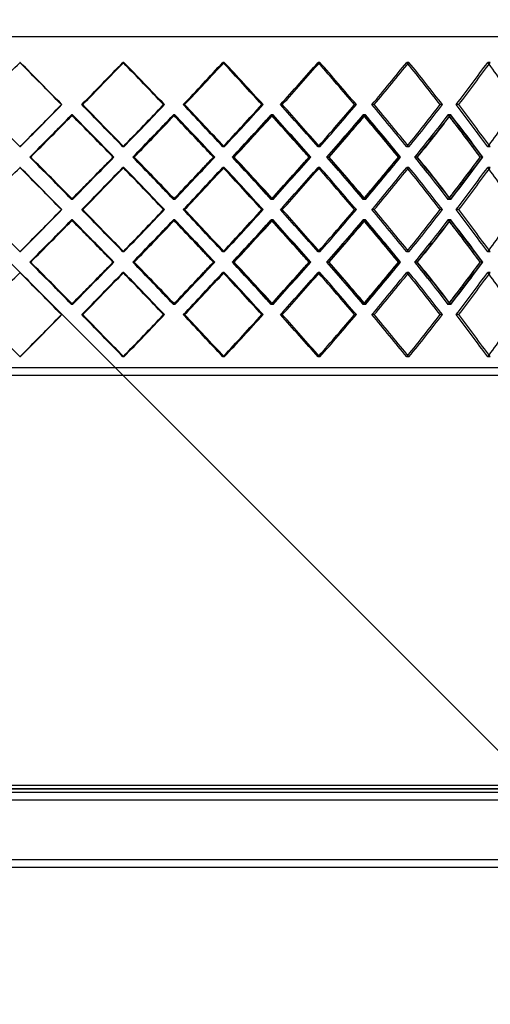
# Model space of a CAD drawing. Header units: millimetres. Extents: x -790 to 790, y -470 to 723.
# Tile 8 of 10: x 70 to 385, y -470 to 189. Entities that reach past the tile are written whole.
import ezdxf

# ---------------------------------------------------------------- set-up
doc = ezdxf.new("R2010")
doc.units = ezdxf.units.MM
doc.layers.add('HIDDEN', color=7, linetype='Continuous')
doc.layers.add('THICK', color=7, linetype='Continuous')

msp = doc.modelspace()

# ---------------------------------------------------------------- linework, layer by layer
at = {"layer": 'HIDDEN'}
for p, q in [((560, -469.62), (-560, 650.38)), ((-560, 178), (560, 178)), ((70.5, 160.64), (70.19, 160.64)), ((70.5, 160.64), (70.19, 160.64)), ((139.89, 160.64), (139.27, 160.64)), ((139.89, 160.64), (139.27, 160.64)), ((207.07, 160.64), (206.15, 160.64)), ((207.07, 160.64), (206.15, 160.64)), ((270.99, 160.64), (269.78, 160.64)), ((270.99, 160.64), (269.78, 160.64)), ((330.63, 160.64), (329.16, 160.64)), ((330.63, 160.64), (329.16, 160.64)), ((385.06, 160.64), (383.35, 160.64)), ((385.06, 160.64), (383.35, 160.64)), ((98.47, 132.37), (98.15, 132.37)), ((112.32, 132.37), (111.7, 132.37)), ((112.32, 132.37), (111.7, 132.37)), ((167.1, 132.37), (166.48, 132.37)), ((180.52, 132.37), (179.59, 132.37)), ((180.52, 132.37), (179.59, 132.37)), ((233.1, 132.37), (232.18, 132.37)), ((245.86, 132.37), (244.66, 132.37)), ((245.86, 132.37), (244.66, 132.37)), ((295.42, 132.37), (294.22, 132.37)), ((307.33, 132.37), (305.86, 132.37)), ((307.33, 132.37), (305.86, 132.37)), ((353.09, 132.37), (351.62, 132.37)), ((363.96, 132.37), (362.24, 132.37)), ((363.96, 132.37), (362.24, 132.37)), ((105.22, 125.51), (104.9, 125.51)), ((105.59, 125.51), (104.96, 125.51)), ((173.64, 125.51), (173.02, 125.51)), ((174, 125.51), (173.08, 125.51)), ((239.33, 125.51), (238.41, 125.51)), ((239.67, 125.51), (238.46, 125.51)), ((301.24, 125.51), (300.04, 125.51)), ((301.56, 125.51), (300.09, 125.51)), ((358.41, 125.51), (356.93, 125.51)), ((358.69, 125.51), (356.98, 125.51)), ((70.5, 104.09), (70.19, 104.09)), ((70.5, 104.09), (70.19, 104.09)), ((139.89, 104.09), (139.27, 104.09)), ((139.89, 104.09), (139.27, 104.09)), ((207.07, 104.09), (206.15, 104.09)), ((207.07, 104.09), (206.15, 104.09)), ((270.99, 104.09), (269.78, 104.09)), ((270.99, 104.09), (269.78, 104.09)), ((330.63, 104.09), (329.16, 104.09)), ((330.63, 104.09), (329.16, 104.09)), ((385.06, 104.09), (383.35, 104.09)), ((385.06, 104.09), (383.35, 104.09)), ((77.3, 97.23), (76.95, 97.23)), ((77.3, 97.23), (76.98, 97.23)), ((133.24, 97.23), (132.62, 97.23)), ((146.52, 97.23), (145.87, 97.23)), ((146.52, 97.23), (145.9, 97.23)), ((200.68, 97.23), (199.76, 97.23)), ((213.43, 97.23), (212.48, 97.23)), ((213.43, 97.23), (212.51, 97.23)), ((264.96, 97.23), (263.75, 97.23)), ((276.97, 97.23), (275.74, 97.23)), ((276.97, 97.23), (275.77, 97.23)), ((325.06, 97.23), (323.59, 97.23)), ((336.15, 97.23), (334.66, 97.23)), ((336.15, 97.23), (334.68, 97.23)), ((380.03, 97.23), (378.32, 97.23)), ((70.5, 90.38), (70.19, 90.38)), ((70.5, 90.38), (70.19, 90.38)), ((139.89, 90.38), (139.27, 90.38)), ((139.89, 90.38), (139.27, 90.38)), ((207.07, 90.38), (206.15, 90.38)), ((207.07, 90.38), (206.15, 90.38)), ((270.99, 90.38), (269.78, 90.38)), ((270.99, 90.38), (269.78, 90.38)), ((330.63, 90.38), (329.16, 90.38)), ((330.63, 90.38), (329.16, 90.38)), ((385.06, 90.38), (383.35, 90.38)), ((385.06, 90.38), (383.35, 90.38)), ((105.22, 68.96), (104.9, 68.96)), ((105.59, 68.96), (104.96, 68.96)), ((173.64, 68.96), (173.02, 68.96)), ((174, 68.96), (173.08, 68.96)), ((239.33, 68.96), (238.41, 68.96)), ((239.67, 68.96), (238.46, 68.96)), ((301.24, 68.96), (300.04, 68.96)), ((301.56, 68.96), (300.09, 68.96)), ((358.41, 68.96), (356.93, 68.96)), ((358.69, 68.96), (356.98, 68.96)), ((98.47, 62.1), (98.15, 62.1)), ((112.32, 62.1), (111.7, 62.1)), ((112.32, 62.1), (111.7, 62.1)), ((167.1, 62.1), (166.48, 62.1)), ((180.52, 62.1), (179.59, 62.1)), ((180.52, 62.1), (179.59, 62.1)), ((233.1, 62.1), (232.18, 62.1)), ((245.86, 62.1), (244.66, 62.1)), ((245.86, 62.1), (244.66, 62.1)), ((295.42, 62.1), (294.22, 62.1)), ((307.33, 62.1), (305.86, 62.1)), ((307.33, 62.1), (305.86, 62.1)), ((353.09, 62.1), (351.62, 62.1)), ((363.96, 62.1), (362.24, 62.1)), ((363.96, 62.1), (362.24, 62.1)), ((105.22, 55.24), (104.9, 55.24)), ((105.59, 55.24), (104.96, 55.24)), ((173.64, 55.24), (173.02, 55.24)), ((174, 55.24), (173.08, 55.24)), ((239.33, 55.24), (238.41, 55.24)), ((239.67, 55.24), (238.46, 55.24)), ((301.24, 55.24), (300.04, 55.24)), ((301.56, 55.24), (300.09, 55.24)), ((358.41, 55.24), (356.93, 55.24)), ((358.69, 55.24), (356.98, 55.24)), ((70.5, 33.82), (70.19, 33.82)), ((70.5, 33.82), (70.19, 33.82)), ((139.89, 33.82), (139.27, 33.82)), ((139.89, 33.82), (139.27, 33.82)), ((207.07, 33.82), (206.15, 33.82)), ((207.07, 33.82), (206.15, 33.82)), ((270.99, 33.82), (269.78, 33.82)), ((270.99, 33.82), (269.78, 33.82)), ((330.63, 33.82), (329.16, 33.82)), ((330.63, 33.82), (329.16, 33.82)), ((385.06, 33.82), (383.35, 33.82)), ((385.06, 33.82), (383.35, 33.82)), ((77.3, 26.97), (76.95, 26.97)), ((77.3, 26.97), (76.98, 26.97)), ((133.24, 26.97), (132.62, 26.97)), ((146.52, 26.97), (145.87, 26.97)), ((146.52, 26.97), (145.9, 26.97)), ((200.68, 26.97), (199.76, 26.97)), ((213.43, 26.97), (212.48, 26.97)), ((213.43, 26.97), (212.51, 26.97)), ((264.96, 26.97), (263.75, 26.97)), ((276.97, 26.97), (275.74, 26.97)), ((276.97, 26.97), (275.77, 26.97)), ((325.06, 26.97), (323.59, 26.97)), ((336.15, 26.97), (334.66, 26.97)), ((336.15, 26.97), (334.68, 26.97)), ((380.03, 26.97), (378.32, 26.97)), ((70.5, 20.11), (70.19, 20.11)), ((70.5, 20.11), (70.19, 20.11)), ((139.89, 20.11), (139.27, 20.11)), ((139.89, 20.11), (139.27, 20.11)), ((207.07, 20.11), (206.15, 20.11)), ((207.07, 20.11), (206.15, 20.11)), ((270.99, 20.11), (269.78, 20.11)), ((270.99, 20.11), (269.78, 20.11)), ((330.63, 20.11), (329.16, 20.11)), ((330.63, 20.11), (329.16, 20.11)), ((385.06, 20.11), (383.35, 20.11)), ((385.06, 20.11), (383.35, 20.11)), ((105.22, -1.31), (104.9, -1.31)), ((105.59, -1.31), (104.96, -1.31)), ((173.64, -1.31), (173.02, -1.31)), ((174, -1.31), (173.08, -1.31)), ((239.33, -1.31), (238.41, -1.31)), ((239.67, -1.31), (238.46, -1.31)), ((301.24, -1.31), (300.04, -1.31)), ((301.56, -1.31), (300.09, -1.31)), ((358.41, -1.31), (356.93, -1.31)), ((358.69, -1.31), (356.98, -1.31)), ((98.47, -8.17), (98.15, -8.17)), ((112.32, -8.17), (111.7, -8.17)), ((112.32, -8.17), (111.7, -8.17)), ((167.1, -8.17), (166.48, -8.17)), ((180.52, -8.17), (179.59, -8.17)), ((180.52, -8.17), (179.59, -8.17)), ((233.1, -8.17), (232.18, -8.17)), ((245.86, -8.17), (244.66, -8.17)), ((245.86, -8.17), (244.66, -8.17)), ((295.42, -8.17), (294.22, -8.17)), ((307.33, -8.17), (305.86, -8.17)), ((307.33, -8.17), (305.86, -8.17)), ((353.09, -8.17), (351.62, -8.17)), ((363.96, -8.17), (362.24, -8.17)), ((363.96, -8.17), (362.24, -8.17)), ((70.5, -36.44), (70.19, -36.44)), ((70.5, -36.44), (70.19, -36.44)), ((139.89, -36.44), (139.27, -36.44)), ((139.89, -36.44), (139.27, -36.44)), ((207.07, -36.44), (206.15, -36.44)), ((207.07, -36.44), (206.15, -36.44)), ((270.99, -36.44), (269.78, -36.44)), ((270.99, -36.44), (269.78, -36.44)), ((330.63, -36.44), (329.16, -36.44)), ((330.63, -36.44), (329.16, -36.44)), ((385.06, -36.44), (383.35, -36.44)), ((385.06, -36.44), (383.35, -36.44)), ((560, -43.8), (-560, -43.8)), ((562.5, -325.5), (0, -325.5)), ((620, -333), (-620, -333)), ((620, -373), (-620, -373))]:
    msp.add_line(p, q, dxfattribs=at)
for centre, major_axis, ratio, start_param, end_param in [((0, 160.64), (561.39, -561.39), 0.062915, 1.457671, 1.507964), ((0, 160.64), (555.58, 555.58), 0.126329, -1.495651, -1.445133), ((0, 160.64), (555.58, 555.58), 0.126329, -1.495651, -1.445133), ((0, 160.64), (558.06, -558.06), 0.126329, 1.394839, 1.445133), ((0, 160.64), (550.08, 550.08), 0.19076, -1.432819, -1.382301), ((0, 160.64), (550.08, 550.08), 0.19076, -1.432819, -1.382301), ((0, 160.64), (552.54, -552.54), 0.19076, 1.332008, 1.382301), ((0, 160.64), (542.41, 542.41), 0.256756, -1.369987, -1.319469), ((0, 160.64), (542.41, 542.41), 0.256756, -1.369987, -1.319469), ((0, 160.64), (542.41, -542.41), 0.256756, 1.318242, 1.319469), ((0, 160.64), (544.83, -544.83), 0.256756, 1.269176, 1.319469), ((0, 160.64), (532.59, 532.59), 0.32492, -1.307155, -1.256637), ((0, 160.64), (532.59, 532.59), 0.32492, -1.307155, -1.256637), ((0, 160.64), (532.59, -532.59), 0.32492, 1.255015, 1.256637), ((0, 160.64), (534.97, -534.97), 0.32492, 1.206344, 1.256637), ((0, 160.64), (520.67, 520.67), 0.395928, -1.244323, -1.193805), ((0, 160.64), (520.67, 520.67), 0.395928, -1.244323, -1.193805), ((0, 160.64), (520.67, -520.67), 0.395928, 1.191709, 1.193805), ((0, 104.09), (561.39, 561.39), 0.062915, -1.507964, -1.457671), ((0, 104.09), (555.58, -555.58), 0.126329, 1.445133, 1.495651), ((0, 104.09), (555.58, -555.58), 0.126329, 1.445133, 1.495651), ((0, 104.09), (558.06, 558.06), 0.126329, -1.445133, -1.394839), ((0, 104.09), (550.08, -550.08), 0.19076, 1.382301, 1.432819), ((0, 104.09), (550.08, -550.08), 0.19076, 1.382301, 1.432819), ((0, 104.09), (552.54, 552.54), 0.19076, -1.382301, -1.332008), ((0, 104.09), (542.41, -542.41), 0.256756, 1.319469, 1.369987), ((0, 104.09), (542.41, -542.41), 0.256756, 1.319469, 1.369987), ((0, 104.09), (544.83, 544.83), 0.256756, -1.319469, -1.269176), ((0, 104.09), (532.59, -532.59), 0.32492, 1.256637, 1.307155), ((0, 104.09), (532.59, -532.59), 0.32492, 1.256637, 1.307155), ((0, 104.09), (534.97, 534.97), 0.32492, -1.256637, -1.206344), ((0, 104.09), (520.67, -520.67), 0.395928, 1.193805, 1.244323), ((0, 104.09), (520.67, -520.67), 0.395928, 1.193805, 1.244323), ((0, 160.64), (555.58, 555.58), 0.126329, -1.558611, -1.507912), ((0, 90.38), (558.89, 558.89), 0.062915, -1.495722, -1.445185), ((0, 90.38), (555.58, -555.58), 0.126329, 1.467098, 1.507912), ((0, 90.38), (558.06, -558.06), 0.126329, 1.45732, 1.507633), ((0, 160.64), (550.08, 550.08), 0.19076, -1.495779, -1.44508), ((0, 90.38), (555.58, 555.58), 0.126329, -1.432891, -1.382353), ((0, 90.38), (550.08, -550.08), 0.19076, 1.404266, 1.44508), ((0, 90.38), (552.54, -552.54), 0.19076, 1.394488, 1.444801), ((0, 160.64), (542.41, 542.41), 0.256756, -1.432947, -1.382248), ((0, 90.38), (550.08, 550.08), 0.19076, -1.370059, -1.319521), ((0, 90.38), (542.41, -542.41), 0.256756, 1.341435, 1.382248), ((0, 160.64), (544.83, 544.83), 0.256756, -1.383207, -1.381969), ((0, 90.38), (544.83, -544.83), 0.256756, 1.331656, 1.381969), ((0, 160.64), (532.59, 532.59), 0.32492, -1.370115, -1.319416), ((0, 90.38), (542.41, 542.41), 0.256756, -1.307227, -1.25669), ((0, 160.64), (542.41, -542.41), 0.256756, 1.255414, 1.25669), ((0, 90.38), (532.59, -532.59), 0.32492, 1.278603, 1.319416), ((0, 160.64), (534.97, 534.97), 0.32492, -1.320739, -1.319137), ((0, 90.38), (534.97, -534.97), 0.32492, 1.268825, 1.319137), ((0, 160.64), (520.67, 520.67), 0.395928, -1.307283, -1.256585), ((0, 90.38), (532.59, 532.59), 0.32492, -1.244395, -1.193858), ((0, 160.64), (532.59, -532.59), 0.32492, 1.192152, 1.193858), ((0, 90.38), (520.67, -520.67), 0.395928, 1.215771, 1.256585), ((0, 160.64), (523, 523), 0.395928, -1.258336, -1.256305), ((0, 90.38), (523, -523), 0.395928, 1.205993, 1.256305), ((0, 104.09), (542.41, 542.41), 0.256756, -1.319469, -1.318242), ((0, 104.09), (532.59, 532.59), 0.32492, -1.256637, -1.255015), ((0, 104.09), (520.67, 520.67), 0.395928, -1.193805, -1.191709), ((0, 33.82), (555.58, -555.58), 0.126329, 1.507912, 1.558611), ((0, 104.09), (558.89, -558.89), 0.062915, 1.445185, 1.495722), ((0, 104.09), (558.06, 558.06), 0.126329, -1.507633, -1.45732), ((0, 33.82), (550.08, -550.08), 0.19076, 1.44508, 1.495779), ((0, 104.09), (555.58, -555.58), 0.126329, 1.382353, 1.432891), ((0, 104.09), (552.54, 552.54), 0.19076, -1.444801, -1.394488), ((0, 33.82), (542.41, -542.41), 0.256756, 1.382248, 1.432947), ((0, 104.09), (550.08, -550.08), 0.19076, 1.319521, 1.370059), ((0, 104.09), (544.83, 544.83), 0.256756, -1.381969, -1.331656), ((0, 33.82), (532.59, -532.59), 0.32492, 1.319416, 1.370115), ((0, 104.09), (542.41, -542.41), 0.256756, 1.25669, 1.307227), ((0, 104.09), (534.97, 534.97), 0.32492, -1.319137, -1.268825), ((0, 33.82), (520.67, -520.67), 0.395928, 1.256585, 1.307283), ((0, 104.09), (532.59, -532.59), 0.32492, 1.193858, 1.244395), ((0, 104.09), (523, 523), 0.395928, -1.256305, -1.205993), ((0, 90.38), (561.39, -561.39), 0.062915, 1.457671, 1.507964), ((0, 104.09), (555.58, 555.58), 0.126329, -1.507912, -1.467098), ((0, 90.38), (555.58, 555.58), 0.126329, -1.495651, -1.445133), ((0, 90.38), (555.58, 555.58), 0.126329, -1.495651, -1.445133), ((0, 90.38), (558.06, -558.06), 0.126329, 1.394839, 1.445133), ((0, 104.09), (550.08, 550.08), 0.19076, -1.44508, -1.404266), ((0, 90.38), (550.08, 550.08), 0.19076, -1.432819, -1.382301), ((0, 90.38), (550.08, 550.08), 0.19076, -1.432819, -1.382301), ((0, 90.38), (552.54, -552.54), 0.19076, 1.332008, 1.382301), ((0, 104.09), (542.41, 542.41), 0.256756, -1.382248, -1.341435), ((0, 90.38), (542.41, 542.41), 0.256756, -1.369987, -1.319469), ((0, 90.38), (542.41, 542.41), 0.256756, -1.369987, -1.319469), ((0, 90.38), (542.41, -542.41), 0.256756, 1.318242, 1.319469), ((0, 90.38), (544.83, -544.83), 0.256756, 1.269176, 1.319469), ((0, 104.09), (532.59, 532.59), 0.32492, -1.319416, -1.278603), ((0, 90.38), (532.59, 532.59), 0.32492, -1.307155, -1.256637), ((0, 90.38), (532.59, 532.59), 0.32492, -1.307155, -1.256637), ((0, 90.38), (532.59, -532.59), 0.32492, 1.255015, 1.256637), ((0, 90.38), (534.97, -534.97), 0.32492, 1.206344, 1.256637), ((0, 104.09), (520.67, 520.67), 0.395928, -1.256585, -1.215771), ((0, 90.38), (520.67, 520.67), 0.395928, -1.244323, -1.193805), ((0, 90.38), (520.67, 520.67), 0.395928, -1.244323, -1.193805), ((0, 90.38), (520.67, -520.67), 0.395928, 1.191709, 1.193805), ((0, 33.82), (544.83, -544.83), 0.256756, 1.381969, 1.383207), ((0, 33.82), (542.41, 542.41), 0.256756, -1.25669, -1.255414), ((0, 33.82), (534.97, -534.97), 0.32492, 1.319137, 1.320739), ((0, 33.82), (532.59, 532.59), 0.32492, -1.193858, -1.192152), ((0, 33.82), (523, -523), 0.395928, 1.256305, 1.258336), ((0, 33.82), (561.39, 561.39), 0.062915, -1.507964, -1.457671), ((0, 33.82), (555.58, -555.58), 0.126329, 1.445133, 1.495651), ((0, 33.82), (555.58, -555.58), 0.126329, 1.445133, 1.495651), ((0, 33.82), (558.06, 558.06), 0.126329, -1.445133, -1.394839), ((0, 33.82), (550.08, -550.08), 0.19076, 1.382301, 1.432819), ((0, 33.82), (550.08, -550.08), 0.19076, 1.382301, 1.432819), ((0, 33.82), (552.54, 552.54), 0.19076, -1.382301, -1.332008), ((0, 33.82), (542.41, -542.41), 0.256756, 1.319469, 1.369987), ((0, 33.82), (542.41, -542.41), 0.256756, 1.319469, 1.369987), ((0, 33.82), (544.83, 544.83), 0.256756, -1.319469, -1.269176), ((0, 33.82), (532.59, -532.59), 0.32492, 1.256637, 1.307155), ((0, 33.82), (532.59, -532.59), 0.32492, 1.256637, 1.307155), ((0, 33.82), (534.97, 534.97), 0.32492, -1.256637, -1.206344), ((0, 33.82), (520.67, -520.67), 0.395928, 1.193805, 1.244323), ((0, 33.82), (520.67, -520.67), 0.395928, 1.193805, 1.244323), ((0, 90.38), (555.58, 555.58), 0.126329, -1.558611, -1.507912), ((0, 20.11), (558.89, 558.89), 0.062915, -1.495722, -1.445185), ((0, 20.11), (555.58, -555.58), 0.126329, 1.467098, 1.507912), ((0, 20.11), (558.06, -558.06), 0.126329, 1.45732, 1.507633), ((0, 90.38), (550.08, 550.08), 0.19076, -1.495779, -1.44508), ((0, 20.11), (555.58, 555.58), 0.126329, -1.432891, -1.382353), ((0, 20.11), (550.08, -550.08), 0.19076, 1.404266, 1.44508), ((0, 20.11), (552.54, -552.54), 0.19076, 1.394488, 1.444801), ((0, 90.38), (542.41, 542.41), 0.256756, -1.432947, -1.382248), ((0, 20.11), (550.08, 550.08), 0.19076, -1.370059, -1.319521), ((0, 20.11), (542.41, -542.41), 0.256756, 1.341435, 1.382248), ((0, 90.38), (544.83, 544.83), 0.256756, -1.383207, -1.381969), ((0, 20.11), (544.83, -544.83), 0.256756, 1.331656, 1.381969), ((0, 90.38), (532.59, 532.59), 0.32492, -1.370115, -1.319416), ((0, 20.11), (542.41, 542.41), 0.256756, -1.307227, -1.25669), ((0, 90.38), (542.41, -542.41), 0.256756, 1.255414, 1.25669), ((0, 20.11), (532.59, -532.59), 0.32492, 1.278603, 1.319416), ((0, 90.38), (534.97, 534.97), 0.32492, -1.320739, -1.319137), ((0, 20.11), (534.97, -534.97), 0.32492, 1.268825, 1.319137), ((0, 90.38), (520.67, 520.67), 0.395928, -1.307283, -1.256585), ((0, 20.11), (532.59, 532.59), 0.32492, -1.244395, -1.193858), ((0, 90.38), (532.59, -532.59), 0.32492, 1.192152, 1.193858), ((0, 20.11), (520.67, -520.67), 0.395928, 1.215771, 1.256585), ((0, 90.38), (523, 523), 0.395928, -1.258336, -1.256305), ((0, 20.11), (523, -523), 0.395928, 1.205993, 1.256305), ((0, 33.82), (542.41, 542.41), 0.256756, -1.319469, -1.318242), ((0, 33.82), (532.59, 532.59), 0.32492, -1.256637, -1.255015), ((0, 33.82), (520.67, 520.67), 0.395928, -1.193805, -1.191709), ((0, -36.44), (555.58, -555.58), 0.126329, 1.507912, 1.558611), ((0, 33.82), (558.89, -558.89), 0.062915, 1.445185, 1.495722), ((0, 33.82), (558.06, 558.06), 0.126329, -1.507633, -1.45732), ((0, -36.44), (550.08, -550.08), 0.19076, 1.44508, 1.495779), ((0, 33.82), (555.58, -555.58), 0.126329, 1.382353, 1.432891), ((0, 33.82), (552.54, 552.54), 0.19076, -1.444801, -1.394488), ((0, -36.44), (542.41, -542.41), 0.256756, 1.382248, 1.432947), ((0, 33.82), (550.08, -550.08), 0.19076, 1.319521, 1.370059), ((0, 33.82), (544.83, 544.83), 0.256756, -1.381969, -1.331656), ((0, -36.44), (532.59, -532.59), 0.32492, 1.319416, 1.370115), ((0, 33.82), (542.41, -542.41), 0.256756, 1.25669, 1.307227), ((0, 33.82), (534.97, 534.97), 0.32492, -1.319137, -1.268825), ((0, -36.44), (520.67, -520.67), 0.395928, 1.256585, 1.307283), ((0, 33.82), (532.59, -532.59), 0.32492, 1.193858, 1.244395), ((0, 33.82), (523, 523), 0.395928, -1.256305, -1.205993), ((0, 20.11), (561.39, -561.39), 0.062915, 1.457671, 1.507964), ((0, 33.82), (555.58, 555.58), 0.126329, -1.507912, -1.467098), ((0, 20.11), (555.58, 555.58), 0.126329, -1.495651, -1.445133), ((0, 20.11), (555.58, 555.58), 0.126329, -1.495651, -1.445133), ((0, 20.11), (558.06, -558.06), 0.126329, 1.394839, 1.445133), ((0, 33.82), (550.08, 550.08), 0.19076, -1.44508, -1.404266), ((0, 20.11), (550.08, 550.08), 0.19076, -1.432819, -1.382301), ((0, 20.11), (550.08, 550.08), 0.19076, -1.432819, -1.382301), ((0, 20.11), (552.54, -552.54), 0.19076, 1.332008, 1.382301), ((0, 33.82), (542.41, 542.41), 0.256756, -1.382248, -1.341435), ((0, 20.11), (542.41, 542.41), 0.256756, -1.369987, -1.319469), ((0, 20.11), (542.41, 542.41), 0.256756, -1.369987, -1.319469), ((0, 20.11), (542.41, -542.41), 0.256756, 1.318242, 1.319469), ((0, 20.11), (544.83, -544.83), 0.256756, 1.269176, 1.319469), ((0, 33.82), (532.59, 532.59), 0.32492, -1.319416, -1.278603), ((0, 20.11), (532.59, 532.59), 0.32492, -1.307155, -1.256637), ((0, 20.11), (532.59, 532.59), 0.32492, -1.307155, -1.256637), ((0, 20.11), (532.59, -532.59), 0.32492, 1.255015, 1.256637), ((0, 20.11), (534.97, -534.97), 0.32492, 1.206344, 1.256637), ((0, 33.82), (520.67, 520.67), 0.395928, -1.256585, -1.215771), ((0, 20.11), (520.67, 520.67), 0.395928, -1.244323, -1.193805), ((0, 20.11), (520.67, 520.67), 0.395928, -1.244323, -1.193805), ((0, 20.11), (520.67, -520.67), 0.395928, 1.191709, 1.193805), ((0, -36.44), (544.83, -544.83), 0.256756, 1.381969, 1.383207), ((0, -36.44), (542.41, 542.41), 0.256756, -1.25669, -1.255414), ((0, -36.44), (534.97, -534.97), 0.32492, 1.319137, 1.320739), ((0, -36.44), (532.59, 532.59), 0.32492, -1.193858, -1.192152), ((0, -36.44), (523, -523), 0.395928, 1.256305, 1.258336), ((0, -36.44), (561.39, 561.39), 0.062915, -1.507964, -1.457671), ((0, -36.44), (555.58, -555.58), 0.126329, 1.445133, 1.495651), ((0, -36.44), (555.58, -555.58), 0.126329, 1.445133, 1.495651), ((0, -36.44), (558.06, 558.06), 0.126329, -1.445133, -1.394839), ((0, -36.44), (550.08, -550.08), 0.19076, 1.382301, 1.432819), ((0, -36.44), (550.08, -550.08), 0.19076, 1.382301, 1.432819), ((0, -36.44), (552.54, 552.54), 0.19076, -1.382301, -1.332008), ((0, -36.44), (542.41, -542.41), 0.256756, 1.319469, 1.369987), ((0, -36.44), (542.41, -542.41), 0.256756, 1.319469, 1.369987), ((0, -36.44), (544.83, 544.83), 0.256756, -1.319469, -1.269176), ((0, -36.44), (532.59, -532.59), 0.32492, 1.256637, 1.307155), ((0, -36.44), (532.59, -532.59), 0.32492, 1.256637, 1.307155), ((0, -36.44), (534.97, 534.97), 0.32492, -1.256637, -1.206344), ((0, -36.44), (520.67, -520.67), 0.395928, 1.193805, 1.244323), ((0, -36.44), (520.67, -520.67), 0.395928, 1.193805, 1.244323), ((0, -36.44), (542.41, 542.41), 0.256756, -1.319469, -1.318242), ((0, -36.44), (532.59, 532.59), 0.32492, -1.256637, -1.255015), ((0, -36.44), (520.67, 520.67), 0.395928, -1.193805, -1.191709)]:
    msp.add_ellipse(centre, major_axis=major_axis, ratio=ratio, start_param=start_param, end_param=end_param, dxfattribs=at)
at = {"layer": 'THICK'}
for p, q in [((-790, 178), (790, 178)), ((98.47, 132.37), (98.15, 132.37)), ((167.1, 132.37), (166.48, 132.37)), ((233.1, 132.37), (232.18, 132.37)), ((295.42, 132.37), (294.22, 132.37)), ((353.09, 132.37), (351.62, 132.37)), ((77.58, 97.23), (77.3, 97.23)), ((132.96, 97.23), (132.65, 97.23)), ((146.79, 97.23), (146.52, 97.23)), ((200.42, 97.23), (199.79, 97.23)), ((213.69, 97.23), (213.43, 97.23)), ((264.71, 97.23), (263.78, 97.23)), ((277.22, 97.23), (276.97, 97.23)), ((324.83, 97.23), (323.61, 97.23)), ((336.38, 97.23), (336.15, 97.23)), ((379.82, 97.23), (378.34, 97.23)), ((98.47, 62.1), (98.15, 62.1)), ((167.1, 62.1), (166.48, 62.1)), ((233.1, 62.1), (232.18, 62.1)), ((295.42, 62.1), (294.22, 62.1)), ((353.09, 62.1), (351.62, 62.1)), ((77.58, 26.97), (77.3, 26.97)), ((132.96, 26.97), (132.65, 26.97)), ((146.79, 26.97), (146.52, 26.97)), ((200.42, 26.97), (199.79, 26.97)), ((213.69, 26.97), (213.43, 26.97)), ((264.71, 26.97), (263.78, 26.97)), ((277.22, 26.97), (276.97, 26.97)), ((324.83, 26.97), (323.61, 26.97)), ((336.38, 26.97), (336.15, 26.97)), ((379.82, 26.97), (378.34, 26.97)), ((98.47, -8.17), (98.15, -8.17)), ((167.1, -8.17), (166.48, -8.17)), ((233.1, -8.17), (232.18, -8.17)), ((295.42, -8.17), (294.22, -8.17)), ((353.09, -8.17), (351.62, -8.17)), ((562.5, -48.8), (-562.5, -48.8)), ((620, -328), (-620, -328)), ((0, -323), (560, -323)), ((0, -325.5), (562.5, -325.5)), ((620, -333), (-620, -333)), ((620, -373), (-620, -373)), ((620, -378), (-620, -378))]:
    msp.add_line(p, q, dxfattribs=at)
for centre, major_axis, ratio, start_param, end_param in [((0, 160.64), (561.39, 561.39), 0.062915, -1.558258, -1.507964), ((0, 160.64), (558.89, -558.89), 0.062915, 1.457447, 1.507682), ((0, 160.64), (561.39, -561.39), 0.062915, 1.457671, 1.507964), ((0, 160.64), (558.06, 558.06), 0.126329, -1.495426, -1.445133), ((0, 160.64), (555.58, -555.58), 0.126329, 1.394615, 1.444559), ((0, 160.64), (558.06, -558.06), 0.126329, 1.394839, 1.445133), ((0, 160.64), (552.54, 552.54), 0.19076, -1.432594, -1.382301), ((0, 160.64), (550.08, -550.08), 0.19076, 1.331783, 1.381417), ((0, 160.64), (552.54, -552.54), 0.19076, 1.332008, 1.382301), ((0, 160.64), (544.83, 544.83), 0.256756, -1.369762, -1.319469), ((0, 160.64), (542.41, -542.41), 0.256756, 1.268951, 1.318242), ((0, 160.64), (544.83, -544.83), 0.256756, 1.269176, 1.319469), ((0, 160.64), (534.97, 534.97), 0.32492, -1.30693, -1.256637), ((0, 160.64), (532.59, -532.59), 0.32492, 1.206119, 1.255015), ((0, 160.64), (534.97, -534.97), 0.32492, 1.206344, 1.256637), ((0, 160.64), (523, 523), 0.395928, -1.244098, -1.193805), ((0, 160.64), (520.67, -520.67), 0.395928, 1.143287, 1.191709), ((0, 104.09), (561.39, -561.39), 0.062915, 1.507964, 1.558258), ((0, 104.09), (558.89, 558.89), 0.062915, -1.507682, -1.457447), ((0, 104.09), (561.39, 561.39), 0.062915, -1.507964, -1.457671), ((0, 104.09), (558.06, -558.06), 0.126329, 1.445133, 1.495426), ((0, 104.09), (555.58, 555.58), 0.126329, -1.444559, -1.394615), ((0, 104.09), (558.06, 558.06), 0.126329, -1.445133, -1.394839), ((0, 104.09), (552.54, -552.54), 0.19076, 1.382301, 1.432594), ((0, 104.09), (550.08, 550.08), 0.19076, -1.381417, -1.331783), ((0, 104.09), (552.54, 552.54), 0.19076, -1.382301, -1.332008), ((0, 104.09), (544.83, -544.83), 0.256756, 1.319469, 1.369762), ((0, 104.09), (542.41, 542.41), 0.256756, -1.318242, -1.268951), ((0, 104.09), (544.83, 544.83), 0.256756, -1.319469, -1.269176), ((0, 104.09), (534.97, -534.97), 0.32492, 1.256637, 1.30693), ((0, 104.09), (532.59, 532.59), 0.32492, -1.255015, -1.206119), ((0, 104.09), (534.97, 534.97), 0.32492, -1.256637, -1.206344), ((0, 104.09), (523, -523), 0.395928, 1.193805, 1.244098), ((0, 104.09), (520.67, 520.67), 0.395928, -1.191709, -1.143287), ((0, 90.38), (561.39, 561.39), 0.062915, -1.495777, -1.445465), ((0, 160.64), (558.89, -558.89), 0.062915, 1.394487, 1.444899), ((0, 160.64), (561.39, -561.39), 0.062915, 1.394993, 1.445465), ((0, 90.38), (558.06, 558.06), 0.126329, -1.432945, -1.382633), ((0, 160.64), (555.58, -555.58), 0.126329, 1.331655, 1.381768), ((0, 160.64), (558.06, -558.06), 0.126329, 1.332161, 1.382633), ((0, 90.38), (552.54, 552.54), 0.19076, -1.370113, -1.319801), ((0, 160.64), (552.54, -552.54), 0.19076, 1.269329, 1.319801), ((0, 90.38), (544.83, 544.83), 0.256756, -1.307281, -1.256969), ((0, 160.64), (544.83, -544.83), 0.256756, 1.206498, 1.256969), ((0, 90.38), (534.97, 534.97), 0.32492, -1.244449, -1.194137), ((0, 160.64), (534.97, -534.97), 0.32492, 1.143666, 1.194137), ((0, 160.64), (558.06, 558.06), 0.126329, -1.558104, -1.508248), ((0, 160.64), (552.54, 552.54), 0.19076, -1.495272, -1.445715), ((0, 160.64), (544.83, 544.83), 0.256756, -1.43244, -1.383207), ((0, 160.64), (550.08, -550.08), 0.19076, 1.268823, 1.318612), ((0, 160.64), (534.97, 534.97), 0.32492, -1.369608, -1.320739), ((0, 160.64), (542.41, -542.41), 0.256756, 1.205991, 1.255414), ((0, 160.64), (523, 523), 0.395928, -1.306777, -1.258336), ((0, 160.64), (532.59, -532.59), 0.32492, 1.143159, 1.192152), ((0, 90.38), (555.58, -555.58), 0.126329, 1.457375, 1.467098), ((0, 90.38), (550.08, -550.08), 0.19076, 1.394543, 1.404266), ((0, 90.38), (542.41, -542.41), 0.256756, 1.331711, 1.341435), ((0, 90.38), (532.59, -532.59), 0.32492, 1.268879, 1.278603), ((0, 90.38), (520.67, -520.67), 0.395928, 1.206047, 1.215771), ((0, 104.09), (561.39, -561.39), 0.062915, 1.445465, 1.495777), ((0, 33.82), (558.06, -558.06), 0.126329, 1.508248, 1.558104), ((0, 33.82), (558.89, 558.89), 0.062915, -1.444899, -1.394487), ((0, 33.82), (561.39, 561.39), 0.062915, -1.445465, -1.394993), ((0, 104.09), (555.58, 555.58), 0.126329, -1.467098, -1.457375), ((0, 104.09), (558.06, -558.06), 0.126329, 1.382633, 1.432945), ((0, 33.82), (552.54, -552.54), 0.19076, 1.445715, 1.495272), ((0, 33.82), (555.58, 555.58), 0.126329, -1.381768, -1.331655), ((0, 33.82), (558.06, 558.06), 0.126329, -1.382633, -1.332161), ((0, 104.09), (550.08, 550.08), 0.19076, -1.404266, -1.394543), ((0, 104.09), (552.54, -552.54), 0.19076, 1.319801, 1.370113), ((0, 33.82), (544.83, -544.83), 0.256756, 1.383207, 1.43244), ((0, 33.82), (550.08, 550.08), 0.19076, -1.318612, -1.268823), ((0, 33.82), (552.54, 552.54), 0.19076, -1.319801, -1.269329), ((0, 104.09), (542.41, 542.41), 0.256756, -1.341435, -1.331711), ((0, 104.09), (544.83, -544.83), 0.256756, 1.256969, 1.307281), ((0, 33.82), (534.97, -534.97), 0.32492, 1.320739, 1.369608), ((0, 33.82), (542.41, 542.41), 0.256756, -1.255414, -1.205991), ((0, 33.82), (544.83, 544.83), 0.256756, -1.256969, -1.206498), ((0, 104.09), (532.59, 532.59), 0.32492, -1.278603, -1.268879), ((0, 104.09), (534.97, -534.97), 0.32492, 1.194137, 1.244449), ((0, 33.82), (523, -523), 0.395928, 1.258336, 1.306777), ((0, 33.82), (532.59, 532.59), 0.32492, -1.192152, -1.143159), ((0, 33.82), (534.97, 534.97), 0.32492, -1.194137, -1.143666), ((0, 104.09), (520.67, 520.67), 0.395928, -1.215771, -1.206047), ((0, 90.38), (561.39, 561.39), 0.062915, -1.558258, -1.507964), ((0, 90.38), (558.89, -558.89), 0.062915, 1.457447, 1.507682), ((0, 90.38), (561.39, -561.39), 0.062915, 1.457671, 1.507964), ((0, 90.38), (558.06, 558.06), 0.126329, -1.495426, -1.445133), ((0, 90.38), (555.58, -555.58), 0.126329, 1.394615, 1.444559), ((0, 90.38), (558.06, -558.06), 0.126329, 1.394839, 1.445133), ((0, 90.38), (552.54, 552.54), 0.19076, -1.432594, -1.382301), ((0, 90.38), (550.08, -550.08), 0.19076, 1.331783, 1.381417), ((0, 90.38), (552.54, -552.54), 0.19076, 1.332008, 1.382301), ((0, 90.38), (544.83, 544.83), 0.256756, -1.369762, -1.319469), ((0, 90.38), (542.41, -542.41), 0.256756, 1.268951, 1.318242), ((0, 90.38), (544.83, -544.83), 0.256756, 1.269176, 1.319469), ((0, 90.38), (534.97, 534.97), 0.32492, -1.30693, -1.256637), ((0, 90.38), (532.59, -532.59), 0.32492, 1.206119, 1.255015), ((0, 90.38), (534.97, -534.97), 0.32492, 1.206344, 1.256637), ((0, 90.38), (523, 523), 0.395928, -1.244098, -1.193805), ((0, 90.38), (520.67, -520.67), 0.395928, 1.143287, 1.191709), ((0, 33.82), (561.39, -561.39), 0.062915, 1.507964, 1.558258), ((0, 33.82), (558.89, 558.89), 0.062915, -1.507682, -1.457447), ((0, 33.82), (561.39, 561.39), 0.062915, -1.507964, -1.457671), ((0, 33.82), (558.06, -558.06), 0.126329, 1.445133, 1.495426), ((0, 33.82), (555.58, 555.58), 0.126329, -1.444559, -1.394615), ((0, 33.82), (558.06, 558.06), 0.126329, -1.445133, -1.394839), ((0, 33.82), (552.54, -552.54), 0.19076, 1.382301, 1.432594), ((0, 33.82), (550.08, 550.08), 0.19076, -1.381417, -1.331783), ((0, 33.82), (552.54, 552.54), 0.19076, -1.382301, -1.332008), ((0, 33.82), (544.83, -544.83), 0.256756, 1.319469, 1.369762), ((0, 33.82), (542.41, 542.41), 0.256756, -1.318242, -1.268951), ((0, 33.82), (544.83, 544.83), 0.256756, -1.319469, -1.269176), ((0, 33.82), (534.97, -534.97), 0.32492, 1.256637, 1.30693), ((0, 33.82), (532.59, 532.59), 0.32492, -1.255015, -1.206119), ((0, 33.82), (534.97, 534.97), 0.32492, -1.256637, -1.206344), ((0, 33.82), (523, -523), 0.395928, 1.193805, 1.244098), ((0, 33.82), (520.67, 520.67), 0.395928, -1.191709, -1.143287), ((0, 20.11), (561.39, 561.39), 0.062915, -1.495777, -1.445465), ((0, 90.38), (558.06, 558.06), 0.126329, -1.558104, -1.508248), ((0, 90.38), (558.89, -558.89), 0.062915, 1.394487, 1.444899), ((0, 90.38), (561.39, -561.39), 0.062915, 1.394993, 1.445465), ((0, 20.11), (558.06, 558.06), 0.126329, -1.432945, -1.382633), ((0, 90.38), (552.54, 552.54), 0.19076, -1.495272, -1.445715), ((0, 90.38), (555.58, -555.58), 0.126329, 1.331655, 1.381768), ((0, 90.38), (558.06, -558.06), 0.126329, 1.332161, 1.382633), ((0, 20.11), (552.54, 552.54), 0.19076, -1.370113, -1.319801), ((0, 90.38), (544.83, 544.83), 0.256756, -1.43244, -1.383207), ((0, 90.38), (550.08, -550.08), 0.19076, 1.268823, 1.318612), ((0, 90.38), (552.54, -552.54), 0.19076, 1.269329, 1.319801), ((0, 20.11), (544.83, 544.83), 0.256756, -1.307281, -1.256969), ((0, 90.38), (534.97, 534.97), 0.32492, -1.369608, -1.320739), ((0, 90.38), (542.41, -542.41), 0.256756, 1.205991, 1.255414), ((0, 90.38), (544.83, -544.83), 0.256756, 1.206498, 1.256969), ((0, 20.11), (534.97, 534.97), 0.32492, -1.244449, -1.194137), ((0, 90.38), (523, 523), 0.395928, -1.306777, -1.258336), ((0, 90.38), (532.59, -532.59), 0.32492, 1.143159, 1.192152), ((0, 90.38), (534.97, -534.97), 0.32492, 1.143666, 1.194137), ((0, 33.82), (561.39, -561.39), 0.062915, 1.445465, 1.495777), ((0, -36.44), (558.06, -558.06), 0.126329, 1.508248, 1.558104), ((0, -36.44), (558.89, 558.89), 0.062915, -1.444899, -1.394487), ((0, -36.44), (561.39, 561.39), 0.062915, -1.445465, -1.394993), ((0, 20.11), (555.58, -555.58), 0.126329, 1.457375, 1.467098), ((0, 33.82), (555.58, 555.58), 0.126329, -1.467098, -1.457375), ((0, 33.82), (558.06, -558.06), 0.126329, 1.382633, 1.432945), ((0, -36.44), (552.54, -552.54), 0.19076, 1.445715, 1.495272), ((0, -36.44), (555.58, 555.58), 0.126329, -1.381768, -1.331655), ((0, -36.44), (558.06, 558.06), 0.126329, -1.382633, -1.332161), ((0, 20.11), (550.08, -550.08), 0.19076, 1.394543, 1.404266), ((0, 33.82), (550.08, 550.08), 0.19076, -1.404266, -1.394543), ((0, 33.82), (552.54, -552.54), 0.19076, 1.319801, 1.370113), ((0, -36.44), (544.83, -544.83), 0.256756, 1.383207, 1.43244), ((0, -36.44), (550.08, 550.08), 0.19076, -1.318612, -1.268823), ((0, -36.44), (552.54, 552.54), 0.19076, -1.319801, -1.269329), ((0, 20.11), (542.41, -542.41), 0.256756, 1.331711, 1.341435), ((0, 33.82), (542.41, 542.41), 0.256756, -1.341435, -1.331711), ((0, 33.82), (544.83, -544.83), 0.256756, 1.256969, 1.307281), ((0, -36.44), (534.97, -534.97), 0.32492, 1.320739, 1.369608), ((0, -36.44), (542.41, 542.41), 0.256756, -1.255414, -1.205991), ((0, -36.44), (544.83, 544.83), 0.256756, -1.256969, -1.206498), ((0, 20.11), (532.59, -532.59), 0.32492, 1.268879, 1.278603), ((0, 33.82), (532.59, 532.59), 0.32492, -1.278603, -1.268879), ((0, 33.82), (534.97, -534.97), 0.32492, 1.194137, 1.244449), ((0, -36.44), (523, -523), 0.395928, 1.258336, 1.306777), ((0, -36.44), (532.59, 532.59), 0.32492, -1.192152, -1.143159), ((0, -36.44), (534.97, 534.97), 0.32492, -1.194137, -1.143666), ((0, 20.11), (520.67, -520.67), 0.395928, 1.206047, 1.215771), ((0, 33.82), (520.67, 520.67), 0.395928, -1.215771, -1.206047), ((0, 20.11), (561.39, 561.39), 0.062915, -1.558258, -1.507964), ((0, 20.11), (558.89, -558.89), 0.062915, 1.457447, 1.507682), ((0, 20.11), (561.39, -561.39), 0.062915, 1.457671, 1.507964), ((0, 20.11), (558.06, 558.06), 0.126329, -1.495426, -1.445133), ((0, 20.11), (555.58, -555.58), 0.126329, 1.394615, 1.444559), ((0, 20.11), (558.06, -558.06), 0.126329, 1.394839, 1.445133), ((0, 20.11), (552.54, 552.54), 0.19076, -1.432594, -1.382301), ((0, 20.11), (552.54, -552.54), 0.19076, 1.332008, 1.382301), ((0, 20.11), (544.83, 544.83), 0.256756, -1.369762, -1.319469), ((0, 20.11), (544.83, -544.83), 0.256756, 1.269176, 1.319469), ((0, 20.11), (534.97, 534.97), 0.32492, -1.30693, -1.256637), ((0, 20.11), (534.97, -534.97), 0.32492, 1.206344, 1.256637), ((0, 20.11), (523, 523), 0.395928, -1.244098, -1.193805), ((0, 20.11), (550.08, -550.08), 0.19076, 1.331783, 1.381417), ((0, 20.11), (542.41, -542.41), 0.256756, 1.268951, 1.318242), ((0, 20.11), (532.59, -532.59), 0.32492, 1.206119, 1.255015), ((0, 20.11), (520.67, -520.67), 0.395928, 1.143287, 1.191709), ((0, -36.44), (561.39, -561.39), 0.062915, 1.507964, 1.558258), ((0, -36.44), (558.89, 558.89), 0.062915, -1.507682, -1.457447), ((0, -36.44), (561.39, 561.39), 0.062915, -1.507964, -1.457671), ((0, -36.44), (558.06, -558.06), 0.126329, 1.445133, 1.495426), ((0, -36.44), (555.58, 555.58), 0.126329, -1.444559, -1.394615), ((0, -36.44), (558.06, 558.06), 0.126329, -1.445133, -1.394839), ((0, -36.44), (552.54, -552.54), 0.19076, 1.382301, 1.432594), ((0, -36.44), (550.08, 550.08), 0.19076, -1.381417, -1.331783), ((0, -36.44), (552.54, 552.54), 0.19076, -1.382301, -1.332008), ((0, -36.44), (544.83, -544.83), 0.256756, 1.319469, 1.369762), ((0, -36.44), (542.41, 542.41), 0.256756, -1.318242, -1.268951), ((0, -36.44), (544.83, 544.83), 0.256756, -1.319469, -1.269176), ((0, -36.44), (534.97, -534.97), 0.32492, 1.256637, 1.30693), ((0, -36.44), (532.59, 532.59), 0.32492, -1.255015, -1.206119), ((0, -36.44), (534.97, 534.97), 0.32492, -1.256637, -1.206344), ((0, -36.44), (523, -523), 0.395928, 1.193805, 1.244098), ((0, -36.44), (520.67, 520.67), 0.395928, -1.191709, -1.143287)]:
    msp.add_ellipse(centre, major_axis=major_axis, ratio=ratio, start_param=start_param, end_param=end_param, dxfattribs=at)

doc.saveas('drawing.dxf')
